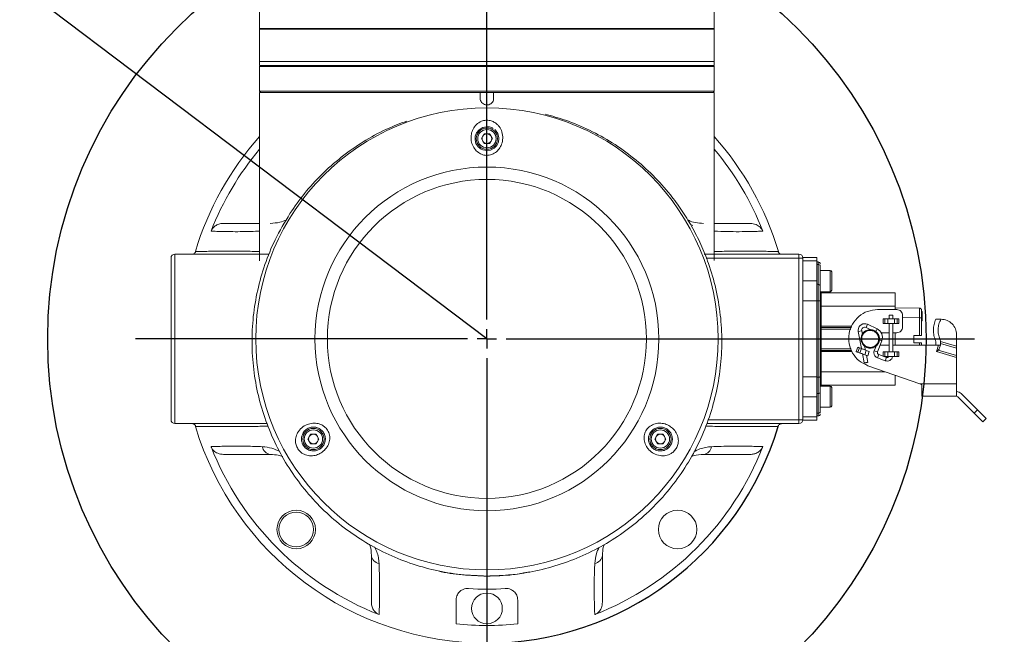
# Model space of a CAD drawing. Header units: millimetres. Extents: x 46 to 192, y 52 to 259.
# Tile 4 of 17: x 103 to 116, y 88 to 96. Entities that reach past the tile are written whole.
import ezdxf

# ---------------------------------------------------------------- set-up
doc = ezdxf.new("R2010")
doc.units = ezdxf.units.MM
doc.layers.add('标注层', color=3, linetype='Continuous')
doc.styles.add('SLDTEXTSTYLE1', font='ARIAL.TTF', dxfattribs={"width": 0.5688})
doc.styles.add('SLDTEXTSTYLE2', font='ARIAL.TTF', dxfattribs={"width": 0.948})
doc.dimstyles.new('SLDDIMSTYLE4', dxfattribs={"dimtxt": 3.081982, "dimasz": 2, "dimexe": 0, "dimexo": 0.0625, "dimgap": 0.770496, "dimtad": 0, "dimtih": 1, "dimtoh": 1, "dimlfac": 20, "dimrnd": 1e-09, "dimzin": 12, "dimdsep": 46, "dimtxsty": 'SLDTEXTSTYLE1', "dimsah": 1, "dimcen": 0, "dimadec": 0, "dimazin": 3, "dimtfac": 1, "dimtofl": 0, "dimtmove": 0, "dimatfit": 3, "dimfxl": 0, "dimfrac": 2, "dimtolj": 1, "dimtzin": 12, "dimarcsym": 0})

# ---------------------------------------------------------------- blocks, each defined once
blk = doc.blocks.new('_D_4')
at = {"layer": '标注层'}
for p, q in [((65.668, 125.141), (54.238, 125.141)), ((77.244, 116.389), (65.668, 125.141)), ((109.416, 92.069), (77.244, 116.389))]:
    blk.add_line(p, q, dxfattribs=at)
blk.add_solid([(77.244, 116.389), (75.8, 117.795), (75.498, 117.396)], dxfattribs=at)
at = {"layer": '标注层', "char_height": 3.175, "attachment_point": 1, "style": 'SLDTEXTSTYLE2'}
for s, insert in [('S', (54.238, 129.233)), ('R806.6', (55.926, 129.233))]:
    blk.add_mtext(s, dxfattribs=dict(at, insert=insert))
blk = doc.blocks.new('SW_CENTERMARKSYMBOL_2')
at = {"layer": '标注层', "color": 0}
for p, q in [((0, 0.25), (0, 11.984)), ((-0.25, 0), (-4.563, 0)), ((0, 0), (-0.125, 0)), ((0, 0), (0, 0.125)), ((0, 0), (0, -0.125)), ((0, 0), (0.125, 0)), ((0.25, 0), (6.328, 0)), ((0, -0.25), (0, -4.673))]:
    blk.add_line(p, q, dxfattribs=at)

msp = doc.modelspace()

# ---------------------------------------------------------------- hatches: boundary and pattern name
at = {"layer": '标注层'}
h = msp.add_hatch(dxfattribs=at)
h.set_pattern_fill('ANSI31', color=256, scale=2.5, style=0)
edge = h.paths.add_edge_path(flags=0)
edge.add_arc((109.41589, 92.06884), 40.32983, 0, 360)
edge = h.paths.add_edge_path(flags=0)
edge.add_arc((109.41589, 92.06884), 12.169, 0, 360)

# ---------------------------------------------------------------- linework, layer by layer
at = {"color": 7, "linetype": 'Continuous', "lineweight": 18}
for p, q in [((106.46589, 96.32634), (106.46589, 96.10134)), ((112.36589, 96.10134), (112.36589, 96.32634)), ((106.46589, 96.10134), (106.46589, 96.09134)), ((112.36589, 96.09134), (112.36589, 96.10134)), ((106.46589, 96.09134), (106.46589, 95.66884)), ((112.36589, 95.66884), (112.36589, 96.09134)), ((106.46589, 95.66884), (106.46589, 95.61884)), ((106.4808, 95.61884), (106.46589, 95.60393)), ((112.36589, 95.61884), (106.46589, 95.61884)), ((106.46589, 95.60393), (106.46589, 95.28384)), ((106.46589, 95.60393), (112.36589, 95.60393)), ((112.36589, 95.60393), (112.35098, 95.61884)), ((112.36589, 95.61884), (112.36589, 95.66884)), ((112.36589, 95.28384), (112.36589, 95.60393)), ((106.46589, 95.28384), (106.48089, 95.26884)), ((108.99174, 95.28384), (106.46589, 95.28384)), ((106.46589, 95.26884), (106.46589, 93.08391)), ((109.32839, 95.26884), (106.46589, 95.26884)), ((112.36589, 95.28384), (108.99174, 95.28384)), ((109.50339, 95.26884), (109.32839, 95.26884)), ((109.32839, 95.26884), (109.32839, 95.19384)), ((109.50339, 95.19384), (109.50339, 95.26884)), ((112.36589, 95.26884), (109.50339, 95.26884)), ((112.35089, 95.26884), (112.36589, 95.28384)), ((112.36589, 93.08803), (112.36589, 95.26884)), ((109.34372, 94.66884), (109.3798, 94.73134)), ((109.3798, 94.73134), (109.45197, 94.73134)), ((109.45197, 94.73134), (109.48806, 94.66884)), ((109.48354, 94.80829), (109.49805, 94.8)), ((109.3798, 94.60634), (109.34372, 94.66884)), ((109.45197, 94.60634), (109.3798, 94.60634)), ((109.48806, 94.66884), (109.45197, 94.60634)), ((105.36589, 93.16884), (105.36589, 90.96884)), ((105.36589, 93.16884), (106.59091, 93.16884)), ((112.23667, 93.16884), (113.46589, 93.16884)), ((113.46589, 93.16884), (113.46589, 93.11884)), ((105.31589, 91.01884), (105.31589, 93.11884)), ((113.46589, 91.01884), (113.46589, 93.11884)), ((113.51589, 93.11884), (113.46589, 93.11884)), ((113.69589, 93.12384), (113.51589, 93.12384)), ((113.51589, 93.11884), (113.51589, 93.12384)), ((113.51589, 93.11884), (113.51589, 91.01884)), ((113.51589, 93.08298), (113.69589, 93.08298)), ((113.69589, 93.08298), (113.69589, 93.12384)), ((113.69589, 92.82173), (113.69589, 93.08298)), ((113.71589, 93.06884), (113.69589, 93.06884)), ((113.69589, 93.03534), (113.71589, 93.03534)), ((113.71589, 92.77802), (113.71589, 93.03534)), ((113.74089, 93.01369), (113.74089, 93.03229)), ((113.74089, 92.75637), (113.74089, 93.01369)), ((113.87214, 92.95634), (113.74089, 92.95634)), ((113.89089, 92.93759), (113.89089, 92.70009)), ((113.51589, 92.82173), (113.69589, 92.82173)), ((113.69589, 92.56192), (113.69589, 92.82173)), ((113.69589, 92.77802), (113.71589, 92.77802)), ((113.71589, 92.5637), (113.71589, 92.77802)), ((113.74089, 92.68134), (113.87214, 92.68134)), ((113.75589, 92.66884), (113.75589, 92.49537)), ((114.71589, 92.66884), (113.75589, 92.66884)), ((114.71589, 92.66884), (114.71589, 92.49537)), ((113.51589, 92.56192), (113.69589, 92.56192)), ((113.69589, 92.5637), (113.71589, 92.5637)), ((113.69589, 91.57576), (113.69589, 92.56192)), ((113.71589, 92.0688), (113.71589, 92.5637)), ((113.74089, 92.21533), (113.74089, 92.56347)), ((113.75589, 92.49537), (113.75589, 92.23371)), ((114.71589, 92.49537), (113.75589, 92.49537)), ((114.73589, 92.44884), (114.48589, 92.44884)), ((114.71589, 92.49537), (114.71589, 92.44884)), ((115.03111, 92.4687), (114.71589, 92.47145)), ((115.06589, 92.42527), (115.05589, 92.42527)), ((115.06589, 92.3924), (115.06589, 92.40045)), ((114.5591, 92.26884), (114.5591, 92.32884)), ((114.61781, 92.32884), (114.58064, 92.32884)), ((114.58064, 92.32884), (114.58064, 92.26884)), ((114.61781, 92.26884), (114.58064, 92.26884)), ((114.61781, 92.26884), (114.61781, 92.32884)), ((114.63839, 92.3789), (114.63839, 92.32884)), ((114.63839, 92.26884), (114.63839, 91.89884)), ((114.68339, 92.32884), (114.68339, 92.3789)), ((114.68339, 91.89884), (114.68339, 92.26884)), ((114.70397, 92.32884), (114.70397, 92.26884)), ((114.74114, 92.32884), (114.70397, 92.32884)), ((114.74114, 92.26884), (114.70397, 92.26884)), ((114.74114, 92.26884), (114.74114, 92.32884)), ((114.76267, 92.32884), (114.76267, 92.26884)), ((114.81089, 92.22384), (114.81089, 92.37384)), ((115.03111, 92.3437), (115.03111, 92.11121)), ((115.03111, 92.3437), (115.05589, 92.3437)), ((115.06589, 92.38745), (115.05589, 92.38745)), ((115.06589, 92.35917), (115.05589, 92.35917)), ((115.05589, 92.11121), (115.05589, 92.3437)), ((115.06589, 92.33374), (115.05589, 92.33374)), ((115.06589, 92.3136), (115.05589, 92.3136)), ((115.06589, 92.30271), (115.05589, 92.30271)), ((115.24121, 92.32384), (115.30831, 92.32384)), ((113.74069, 92.19665), (113.74089, 92.21533)), ((113.74069, 92.06882), (113.74069, 92.19665)), ((113.75557, 92.19653), (113.75557, 92.06883)), ((113.75589, 92.21884), (113.75589, 92.20773)), ((114.1456, 92.21884), (113.75589, 92.21884)), ((114.23585, 92.16543), (114.2784, 91.94206)), ((114.28831, 92.13049), (114.28005, 92.17385)), ((114.33659, 92.21743), (114.39755, 92.1883)), ((114.4787, 92.1994), (114.35599, 92.25803)), ((114.53271, 92.14884), (114.63839, 92.14884)), ((114.68339, 92.14884), (114.73589, 92.14884)), ((114.71589, 92.14884), (114.71589, 92.06884)), ((113.69589, 92.06884), (113.71589, 92.0688)), ((113.71589, 91.57398), (113.71589, 92.0688)), ((113.75557, 92.06884), (113.74069, 92.06884)), ((113.74069, 91.94103), (113.74069, 92.06882)), ((113.75557, 92.06883), (113.75557, 91.94114)), ((114.28088, 92.06884), (114.50089, 92.06884)), ((114.48518, 91.9), (114.5404, 92.04537)), ((114.51043, 92.0689), (114.51049, 92.05909)), ((114.71589, 92.06884), (114.71589, 91.98884)), ((114.95589, 92.11121), (115.03111, 92.11121)), ((114.95589, 92.01621), (114.95589, 92.11121)), ((115.03111, 92.01621), (114.95589, 92.01621)), ((115.05589, 92.11121), (115.03111, 92.11121)), ((115.03111, 92.01621), (115.05589, 92.01621)), ((115.05589, 91.98884), (115.05589, 92.01621)), ((115.23919, 92.04346), (115.24121, 92.03361)), ((115.24121, 91.98884), (115.24121, 92.03361)), ((115.30121, 91.98884), (115.30121, 92.03568)), ((115.30121, 92.03501), (115.51089, 91.97281)), ((115.51089, 91.94674), (115.30121, 92.00894)), ((115.51089, 92.12384), (115.51089, 91.97281)), ((113.74089, 91.92234), (113.74069, 91.94103)), ((113.74089, 91.57421), (113.74089, 91.92234)), ((113.75589, 91.92994), (113.75589, 91.91884)), ((113.75589, 91.91884), (114.14957, 91.91884)), ((113.75589, 91.90397), (113.75589, 91.64231)), ((114.2089, 91.90351), (114.22942, 91.95989)), ((114.25071, 91.95214), (114.23019, 91.89576)), ((114.23019, 91.89576), (114.25528, 91.88662)), ((114.25071, 91.95214), (114.2758, 91.94301)), ((114.2758, 91.94301), (114.25528, 91.88662)), ((114.32762, 91.92415), (114.31786, 91.9754)), ((114.33967, 91.91976), (114.31915, 91.86338)), ((114.33967, 91.91976), (114.378, 91.90581)), ((114.378, 91.90581), (114.35748, 91.84943)), ((114.46571, 91.97546), (114.44311, 91.91598)), ((114.63839, 91.98884), (114.51893, 91.98884)), ((114.58064, 91.89884), (114.61781, 91.89884)), ((114.58064, 91.89884), (114.58064, 91.83884)), ((114.61781, 91.89884), (114.61781, 91.83884)), ((115.24121, 91.98884), (114.68339, 91.98884)), ((114.70397, 91.89884), (114.70397, 91.83884)), ((114.70397, 91.89884), (114.74114, 91.89884)), ((114.74114, 91.83884), (114.74114, 91.89884)), ((114.76267, 91.89884), (114.76267, 91.83884)), ((115.24121, 91.98884), (115.30121, 91.98884)), ((115.25019, 91.90477), (115.27513, 91.98884)), ((115.51089, 91.82743), (115.25019, 91.90477)), ((115.51089, 91.85351), (115.27363, 91.92389)), ((115.29029, 91.95201), (115.30121, 91.98884)), ((115.51089, 91.94674), (115.51089, 91.85351)), ((114.29045, 91.8788), (114.3138, 91.75623)), ((114.31915, 91.86338), (114.35748, 91.84943)), ((114.35805, 91.76438), (114.34069, 91.85554)), ((114.48609, 91.82211), (114.58609, 91.78571)), ((114.60148, 91.828), (114.50148, 91.86439)), ((114.58064, 91.83884), (114.61781, 91.83884)), ((114.70397, 91.83884), (114.74114, 91.83884)), ((115.51089, 91.48384), (115.51089, 91.82743)), ((113.75589, 91.64231), (113.75589, 91.46884)), ((114.36136, 91.72012), (115.03248, 91.48384)), ((113.51589, 91.57576), (113.69589, 91.57576)), ((113.69589, 91.31595), (113.69589, 91.57576)), ((113.69589, 91.57398), (113.71589, 91.57398)), ((113.71589, 91.35965), (113.71589, 91.57398)), ((114.71589, 91.5953), (114.71589, 91.46884)), ((113.87214, 91.45634), (113.74089, 91.45634)), ((113.74089, 91.12398), (113.74089, 91.3813)), ((113.75589, 91.46884), (114.71589, 91.46884)), ((113.89089, 91.43759), (113.89089, 91.20009)), ((115.03248, 91.48384), (115.51089, 91.48384)), ((115.03248, 91.48384), (115.06089, 91.47384)), ((113.51589, 91.31595), (113.69589, 91.31595)), ((113.69589, 91.35965), (113.71589, 91.35965)), ((113.69589, 91.0547), (113.69589, 91.31595)), ((113.71589, 91.10233), (113.71589, 91.35965)), ((115.06089, 91.32384), (115.51089, 91.32384)), ((115.73863, 91.1061), (115.52792, 91.31681)), ((115.57064, 91.35894), (115.78105, 91.14853)), ((113.74089, 91.18134), (113.87214, 91.18134)), ((113.74089, 91.10975), (113.74089, 91.12398)), ((115.78105, 91.14853), (115.73863, 91.1061)), ((115.78105, 91.14853), (115.89419, 91.03539)), ((113.51589, 91.01884), (113.46589, 91.01884)), ((113.46589, 90.96884), (113.46589, 91.01884)), ((113.69589, 91.0547), (113.51589, 91.0547)), ((113.51589, 91.01384), (113.51589, 91.01884)), ((113.51589, 91.01384), (113.69589, 91.01384)), ((113.71589, 91.10233), (113.69589, 91.10233)), ((113.69589, 91.06884), (113.71589, 91.06884)), ((113.69589, 91.01384), (113.69589, 91.0547)), ((115.85176, 90.99296), (115.73863, 91.1061)), ((115.85176, 90.99296), (115.89419, 91.03539)), ((105.36589, 90.96884), (106.56272, 90.96884)), ((113.46589, 90.96884), (112.26869, 90.96884)), ((107.09205, 90.76884), (107.12814, 90.83134)), ((107.12814, 90.70634), (107.09205, 90.76884)), ((107.12814, 90.83134), (107.20031, 90.83134)), ((107.20031, 90.83134), (107.23639, 90.76884)), ((107.23639, 90.76884), (107.20031, 90.70634)), ((111.59539, 90.76884), (111.63147, 90.83134)), ((111.63147, 90.70634), (111.59539, 90.76884)), ((111.63147, 90.83134), (111.70364, 90.83134)), ((111.70364, 90.83134), (111.73972, 90.76884)), ((111.73972, 90.76884), (111.70364, 90.70634)), ((107.20031, 90.70634), (107.12814, 90.70634)), ((111.70364, 90.70634), (111.63147, 90.70634))]:
    msp.add_line(p, q, dxfattribs=at)
at = {"color": 8, "linetype": 'Continuous', "lineweight": 18}
for p, q in [((106.46589, 96.10134), (112.36589, 96.10134)), ((112.36589, 96.09134), (106.46589, 96.09134)), ((112.36589, 95.66884), (106.46589, 95.66884)), ((112.0863, 93.53957), (112.05552, 93.55867)), ((113.46589, 93.11884), (112.26319, 93.11884)), ((113.71589, 93.03534), (113.71589, 93.06884)), ((113.87214, 92.68134), (113.87214, 92.95634)), ((114.81089, 92.34562), (115.03111, 92.3437)), ((113.75557, 92.19653), (114.1376, 92.19653)), ((113.75589, 92.23371), (114.15094, 92.23371)), ((114.28005, 92.17385), (114.23585, 92.16543)), ((114.33659, 92.21743), (114.35599, 92.25803)), ((114.46181, 92.16404), (114.4787, 92.1994)), ((114.11665, 92.06884), (113.75557, 92.06883)), ((114.51028, 92.05681), (114.5404, 92.04537)), ((114.63839, 92.06884), (114.54674, 92.06884)), ((114.71589, 92.06884), (114.68339, 92.06884)), ((115.03111, 92.01621), (115.03111, 91.98884)), ((114.14127, 91.94114), (113.75557, 91.94114)), ((114.15511, 91.90397), (113.75589, 91.90397)), ((114.44311, 91.91598), (114.48518, 91.9)), ((114.5591, 91.84342), (114.5591, 91.89884)), ((114.48609, 91.82211), (114.50148, 91.86439)), ((114.58609, 91.78571), (114.60148, 91.828)), ((114.58236, 91.64231), (113.75589, 91.64231)), ((113.87214, 91.18134), (113.87214, 91.45634)), ((112.28957, 91.01884), (113.46589, 91.01884)), ((113.71589, 91.06884), (113.71589, 91.10233))]:
    msp.add_line(p, q, dxfattribs=at)
at = {"color": 7, "linetype": 'Continuous', "lineweight": 18, "flags": 128}
for points in [[(109.48354, 94.80829), (109.44849, 94.82037), (109.44671, 94.82074), (109.40732, 94.8236), (109.40478, 94.82344), (109.36428, 94.815), (109.31386, 94.78552), (109.28077, 94.74478), (109.26412, 94.70031), (109.26159, 94.65411), (109.27393, 94.60661), (109.3022, 94.56349), (109.34282, 94.53214), (109.36248, 94.52333), (109.41237, 94.51388), (109.46413, 94.52154), (109.50925, 94.54511), (109.54277, 94.57981), (109.56419, 94.62376), (109.57089, 94.66932), (109.57063, 94.67775), (109.55636, 94.73436), (109.52634, 94.77758), (109.51692, 94.78639), (109.51692, 94.78639)], [(113.74089, 92.21533), (113.74118, 92.21385), (113.74203, 92.21242), (113.74342, 92.21111), (113.74528, 92.20996), (113.74755, 92.20901), (113.75015, 92.20831), (113.75296, 92.20788), (113.75589, 92.20773)], [(113.75589, 91.92994), (113.75296, 91.9298), (113.75015, 91.92936), (113.74755, 91.92866), (113.74528, 91.92772), (113.74342, 91.92657), (113.74203, 91.92525), (113.74118, 91.92383), (113.74089, 91.92234)]]:
    msp.add_lwpolyline(points, dxfattribs=at)
at = {"color": 7, "linetype": 'Continuous', "lineweight": 18}
for centre, radius in [((109.41589, 92.06884), 3), ((109.41589, 94.66884), 0.1375), ((109.41589, 94.66884), 0.11875), ((109.41589, 92.06884), 2.23163), ((109.41589, 92.06884), 2.07061), ((107.16422, 90.76884), 0.1375), ((107.16422, 90.76884), 0.11875), ((111.66755, 90.76884), 0.1375), ((111.66755, 90.76884), 0.11875), ((106.94101, 89.59396), 0.25), ((111.89076, 89.59396), 0.25), ((106.94101, 89.59396), 0.225), ((109.41589, 88.56884), 0.2)]:
    msp.add_circle(centre, radius, dxfattribs=at)
for centre, radius, start, end in [((109.41589, 92.06884), 3.95, 138.316993, 163.282044), ((109.41589, 94.66884), 0.0625, 150, 210), ((109.41589, 94.66884), 0.0625, 90, 150), ((109.41589, 94.66884), 0.0625, 30, 90), ((109.41589, 94.66884), 0.0625, 330, 30), ((109.41589, 92.06884), 3.95, 16.71795, 41.683007), ((109.41589, 94.66884), 0.0625, 210, 270), ((109.41589, 94.66884), 0.0625, 270, 330), ((109.41589, 92.06884), 3.84411, 140.121724, 158.653105), ((109.41589, 92.06884), 3.84411, 21.346895, 39.878276), ((105.36589, 93.11884), 0.05, 90, 180), ((113.46589, 93.11884), 0.05, 0, 90), ((113.71589, 93.04384), 0.025, 0, 90), ((113.71745, 93.01189), 0.02351, 4.40195, 93.811261), ((113.87214, 92.93759), 0.01875, 0, 90), ((113.71745, 92.75457), 0.02351, 4.40195, 93.811261), ((113.75589, 92.68384), 0.015, 180, 270), ((113.87214, 92.70009), 0.01875, 270, 0), ((113.75214, 92.92519), 0.42984, 268.500209, 270.499829), ((115.03089, 92.4437), 0.025, 0, 89.5), ((114.31934, 92.18134), 0.085, 64.460721, 180), ((113.75245, 92.75719), 0.56067, 268.798596, 270.319538), ((113.75589, 92.23384), 0.015, 180, 270), ((113.75214, 92.66353), 0.42984, 268.500209, 270.499829), ((114.31934, 92.18134), 0.085, 180, 190.785391), ((114.31934, 92.18134), 0.04, 64.460721, 190.785391), ((114.42589, 92.08887), 0.1225, 339.198639, 64.460721), ((113.75245, 91.38047), 0.56068, 89.68047, 91.201388), ((113.75589, 91.90384), 0.015, 90, 180), ((114.51089, 91.89024), 0.0725, 159.198639, 180), ((114.51089, 91.89024), 0.0725, 180, 250), ((114.51089, 91.89024), 0.0275, 159.198639, 250), ((114.61089, 91.85384), 0.0725, 250, 347.88679), ((114.61089, 91.85384), 0.0275, 250, 326.173929), ((113.75214, 91.21249), 0.42984, 89.500171, 91.499791), ((113.71745, 91.38311), 0.02351, 266.188739, 355.59805), ((113.75589, 91.45384), 0.015, 90, 180), ((113.87214, 91.43759), 0.01875, 0, 90), ((115.51053, 91.29884), 0.085, 45, 89.850278), ((115.51095, 91.29984), 0.024, 45, 90.087838), ((113.71745, 91.12579), 0.02351, 266.188739, 355.59805), ((113.87214, 91.20009), 0.01875, 270, 0), ((105.36589, 91.01884), 0.05, 180, 270), ((113.46589, 91.01884), 0.05, 270, 0), ((113.71589, 91.09384), 0.025, 270, 0), ((109.41589, 92.06884), 3.95, 196.719756, 270), ((107.16422, 90.76884), 0.0625, 150, 210), ((107.16422, 90.76884), 0.0625, 90, 150), ((107.16422, 90.76884), 0.0625, 210, 270), ((107.16422, 90.76884), 0.0625, 30, 90), ((107.16422, 90.76884), 0.0625, 270, 330), ((107.16422, 90.76884), 0.0625, 330, 30), ((111.66755, 90.76884), 0.0625, 150, 210), ((111.66755, 90.76884), 0.0625, 90, 150), ((111.66755, 90.76884), 0.0625, 210, 270), ((111.66755, 90.76884), 0.0625, 30, 90), ((111.66755, 90.76884), 0.0625, 270, 330), ((111.66755, 90.76884), 0.0625, 330, 30), ((109.41589, 92.06884), 3.84411, 201.346895, 248.653105), ((106.61831, 90.68659), 0.11853, 188.506489, 263.432753), ((109.41589, 92.06884), 3.84411, 291.346895, 338.653105), ((112.21347, 90.68659), 0.11853, 276.567247, 351.493511), ((108.03364, 89.27126), 0.11853, 186.567247, 261.493511), ((110.79814, 89.27126), 0.11853, 278.506489, 353.432753), ((109.41589, 92.06884), 3.25, 265.78327, 274.21673), ((109.41589, 92.06884), 3.72224, 263.830957, 276.169043)]:
    msp.add_arc(centre, radius, start, end, dxfattribs=at)
for points, knots in [([(109.32839, 95.19384), (109.32936, 95.184), (109.33129, 95.16433), (109.34637, 95.13814), (109.36857, 95.11823), (109.3963, 95.10684), (109.42619, 95.10526), (109.45492, 95.11366), (109.47927, 95.1311), (109.49639, 95.15559), (109.50287, 95.17788), (109.50329, 95.19076), (109.50339, 95.19384)], [0, 0, 0, 0, 0.10734021, 0.21467928, 0.32204804, 0.42943613, 0.53679197, 0.64411434, 0.75145421, 0.85883526, 0.96621693, 1, 1, 1, 1]), ([(110.17047, 94.98645), (110.25938, 94.9623), (110.45747, 94.90849), (110.75003, 94.78261), (111.04675, 94.61907), (111.32274, 94.42175), (111.57579, 94.19566), (111.78146, 93.96568), (111.94673, 93.7428), (112.03075, 93.60145), (112.07275, 93.53077)], [0, 0, 0, 0, 0.1117778, 0.24901495, 0.38582379, 0.52335722, 0.66132342, 0.79886437, 0.89943192, 1, 1, 1, 1]), ([(106.85958, 93.6968), (106.92124, 93.78552), (107.04455, 93.96294), (107.26861, 94.20774), (107.52212, 94.43292), (107.80598, 94.63089), (108.09052, 94.78983), (108.28655, 94.86428), (108.37467, 94.89774)], [0, 0, 0, 0, 0.16514575, 0.33028936, 0.50562051, 0.68151919, 0.85684037, 1, 1, 1, 1]), ([(109.5509, 94.85302), (109.55515, 94.84879), (109.57701, 94.82701), (109.60797, 94.77672), (109.62609, 94.69769), (109.61716, 94.61699), (109.58703, 94.54868), (109.5411, 94.49535), (109.48109, 94.45961), (109.41178, 94.44776), (109.35653, 94.45985), (109.30674, 94.48499), (109.26215, 94.52379), (109.22468, 94.5875), (109.20779, 94.65855), (109.21104, 94.72916), (109.23363, 94.79621), (109.27702, 94.85567), (109.33587, 94.89474), (109.40056, 94.91004), (109.45746, 94.90574), (109.50971, 94.88659), (109.53678, 94.86453), (109.5509, 94.85302)], [0, 0, 0, 0, 0.0141059, 0.07260946, 0.13690975, 0.19482963, 0.24537104, 0.29386389, 0.34327778, 0.39253135, 0.44043782, 0.46121256, 0.51201674, 0.56473961, 0.6163571, 0.666485, 0.71915052, 0.77727337, 0.83845274, 0.8787021, 0.91884262, 0.95766152, 1, 1, 1, 1]), ([(109.41589, 88.98983), (109.30287, 88.99356), (109.07648, 89.00101), (108.74139, 89.05964), (108.41462, 89.15185), (108.10074, 89.28122), (107.80323, 89.44381), (107.525, 89.63825), (107.27047, 89.86321), (107.04206, 90.11495), (106.84223, 90.39087), (106.67485, 90.68846), (106.54115, 91.00344), (106.44287, 91.33212), (106.38289, 91.67085), (106.36101, 92.01511), (106.37775, 92.36029), (106.4343, 92.70204), (106.52966, 93.0356), (106.66533, 93.37251), (106.7922, 93.58431), (106.85958, 93.6968)], [0, 0, 0, 0, 0.05145116, 0.10306668, 0.15451872, 0.20598127, 0.25760685, 0.30907162, 0.36085727, 0.41280591, 0.4645942, 0.51690639, 0.56938307, 0.62169725, 0.67452346, 0.72751656, 0.78034324, 0.83345254, 0.88673111, 0.93983903, 1, 1, 1, 1]), ([(105.83551, 93.46815), (105.84326, 93.4831), (105.85873, 93.51296), (105.89999, 93.54537), (105.94751, 93.56542), (105.98176, 93.56774), (105.99798, 93.56884)], [0, 0, 0, 0, 0.24717933, 0.49361259, 0.76018751, 1, 1, 1, 1]), ([(105.99798, 93.56884), (106.03294, 93.56884), (106.10113, 93.56884), (106.22585, 93.56884), (106.35023, 93.56884), (106.42883, 93.56884), (106.46589, 93.56884)], [0, 0, 0, 0, 0.26654969, 0.51996131, 0.7736566, 1, 1, 1, 1]), ([(106.60475, 93.56884), (106.64689, 93.57169), (106.72425, 93.57694), (106.78644, 93.60448), (106.81475, 93.61702)], [0, 0, 0, 0, 0.54465439, 1, 1, 1, 1]), ([(112.02057, 93.61527), (112.02412, 93.61304), (112.05192, 93.5956), (112.12215, 93.57662), (112.19191, 93.57145), (112.22703, 93.56884)], [0, 0, 0, 0, 0.0677768, 0.53073357, 1, 1, 1, 1]), ([(112.36589, 93.56884), (112.40293, 93.56884), (112.48152, 93.56884), (112.60589, 93.56884), (112.73064, 93.56884), (112.79884, 93.56884), (112.83379, 93.56884)], [0, 0, 0, 0, 0.226218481, 0.479976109, 0.73344985, 1, 1, 1, 1]), ([(112.83379, 93.56884), (112.85947, 93.56612), (112.9073, 93.56107), (112.96212, 93.52406), (112.98726, 93.48968), (112.99492, 93.47137), (112.99627, 93.46815)], [0, 0, 0, 0, 0.37855892, 0.70509284, 0.94810929, 1, 1, 1, 1]), ([(112.07275, 93.53077), (112.11416, 93.45265), (112.19698, 93.2964), (112.30463, 93.02529), (112.39341, 92.71965), (112.45134, 92.38003), (112.47131, 92.03544), (112.4512, 91.69007), (112.39236, 91.34836), (112.2955, 91.01518), (112.16046, 90.69528), (111.99022, 90.39233), (111.78719, 90.11068), (111.55303, 89.85479), (111.292, 89.62695), (111.0077, 89.43015), (110.70325, 89.26799), (110.38354, 89.14072), (110.05916, 89.05259), (109.7353, 88.99959), (109.52236, 88.99309), (109.41589, 88.98983)], [0, 0, 0, 0, 0.04186087, 0.08372196, 0.13807645, 0.19260241, 0.24695771, 0.30166617, 0.35654871, 0.41125608, 0.46595069, 0.52082099, 0.57551303, 0.62983453, 0.68433164, 0.73865022, 0.79240483, 0.84633327, 0.90008591, 0.95004302, 1, 1, 1, 1]), ([(105.59119, 93.16884), (105.5962, 93.16935), (105.60738, 93.17048), (105.62209, 93.17958), (105.63115, 93.19165), (105.63444, 93.2011), (105.63523, 93.20441), (105.63524, 93.20448)], [0, 0, 0, 0, 0.207414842, 0.46360186, 0.817579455, 0.996032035, 1, 1, 1, 1]), ([(105.63524, 93.20448), (105.63766, 93.2045), (105.64538, 93.20455), (105.68137, 93.20488), (105.75188, 93.20558), (105.84136, 93.2064), (105.97367, 93.20729), (106.1666, 93.20741), (106.35597, 93.20603), (106.44327, 93.20453), (106.46589, 93.20414)], [0, 0, 0, 0, 0.05735959, 0.18288143, 0.30833845, 0.40556623, 0.50290568, 0.71448343, 0.92601005, 1, 1, 1, 1]), ([(113.19653, 93.20448), (113.19655, 93.20441), (113.19734, 93.2011), (113.20062, 93.19165), (113.20969, 93.17958), (113.2244, 93.17048), (113.23558, 93.16935), (113.24058, 93.16884)], [0, 0, 0, 0, 0.00396797, 0.18242055, 0.53639814, 0.79258516, 1, 1, 1, 1]), ([(113.74089, 92.56347), (113.74089, 92.58261), (113.74089, 92.62155), (113.74089, 92.67603), (113.74089, 92.7236), (113.74089, 92.74558), (113.74089, 92.75637)], [0, 0, 0, 0, 0.24573925, 0.5, 0.75426075, 1, 1, 1, 1]), ([(115.03111, 92.3437), (115.03114, 92.36008), (115.03119, 92.39284), (115.03123, 92.43415), (115.03119, 92.46306), (115.03114, 92.46682), (115.03111, 92.4687)], [0, 0, 0, 0, 0.250001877, 0.500000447, 0.749998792, 1, 1, 1, 1]), ([(115.05589, 92.3437), (115.05589, 92.35041), (115.05589, 92.36383), (115.05589, 92.38907), (115.05589, 92.41645), (115.05589, 92.43923), (115.05589, 92.4422), (115.05589, 92.4437)], [0, 0, 0, 0, 0.12859423, 0.25714146, 0.50420291, 0.75124082, 1, 1, 1, 1]), ([(115.06589, 92.38745), (115.06589, 92.3932), (115.06589, 92.4047), (115.06589, 92.41706), (115.06589, 92.42427), (115.06589, 92.42493), (115.06589, 92.42527)], [0, 0, 0, 0, 0.2792951, 0.55900501, 0.77934946, 1, 1, 1, 1]), ([(115.06589, 92.35917), (115.06589, 92.36029), (115.06589, 92.36253), (115.06589, 92.37023), (115.06589, 92.37886), (115.06589, 92.38459), (115.06589, 92.38745)], [0, 0, 0, 0, 0.27974504, 0.55931383, 0.77951215, 1, 1, 1, 1]), ([(115.06589, 92.33374), (115.06589, 92.33677), (115.06589, 92.34284), (115.06589, 92.35237), (115.06589, 92.35659), (115.06589, 92.35917)], [0, 0, 0, 0, 0.280016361, 0.560059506, 1, 1, 1, 1]), ([(115.06589, 92.3136), (115.06589, 92.31694), (115.06589, 92.32291), (115.06589, 92.33043), (115.06589, 92.33374)], [0, 0, 0, 0, 0.55963748, 1, 1, 1, 1]), ([(115.06589, 92.30271), (115.06589, 92.30318), (115.06589, 92.30402), (115.06589, 92.31067), (115.06589, 92.3136)], [0, 0, 0, 0, 0.55974325, 1, 1, 1, 1]), ([(115.24121, 92.32384), (115.23261, 92.30123), (115.21628, 92.25832), (115.20869, 92.18464), (115.21483, 92.1109), (115.23087, 92.06649), (115.23919, 92.04346)], [0, 0, 0, 0, 0.26843594, 0.50946474, 0.74564621, 1, 1, 1, 1]), ([(115.29498, 92.06561), (115.28749, 92.08638), (115.27269, 92.12742), (115.26888, 92.1959), (115.27961, 92.26436), (115.2985, 92.3035), (115.30831, 92.32384)], [0, 0, 0, 0, 0.24370493, 0.48143098, 0.73056407, 1, 1, 1, 1]), ([(114.27089, 92.06884), (114.27181, 92.08009), (114.27352, 92.10118), (114.2884, 92.13483), (114.31144, 92.16137), (114.34048, 92.1789), (114.36671, 92.18743), (114.39377, 92.1898), (114.42186, 92.18597), (114.45137, 92.17434), (114.48088, 92.15158), (114.49994, 92.12234), (114.50941, 92.09332), (114.51039, 92.07716), (114.51089, 92.06884)], [0, 0, 0, 0, 0.089545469, 0.167759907, 0.289541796, 0.363436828, 0.436224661, 0.507905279, 0.578478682, 0.660752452, 0.758361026, 0.871247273, 0.933697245, 1, 1, 1, 1]), ([(114.28088, 92.06884), (114.28142, 92.0772), (114.28249, 92.09394), (114.29133, 92.11767), (114.30473, 92.13898), (114.32285, 92.15651), (114.34432, 92.16971), (114.36819, 92.1775), (114.39315, 92.17989), (114.4241, 92.17569), (114.45607, 92.16052), (114.48151, 92.13396), (114.49762, 92.10336), (114.49974, 92.08096), (114.50089, 92.06884)], [0, 0, 0, 0, 0.072624, 0.14529136, 0.21767201, 0.29026775, 0.36267057, 0.43519091, 0.50695743, 0.57907924, 0.70505473, 0.80588869, 0.89502473, 1, 1, 1, 1]), ([(114.46181, 92.16404), (114.46107, 92.16485), (114.45926, 92.16682), (114.45554, 92.16956), (114.45258, 92.17132), (114.45107, 92.17221)], [0, 0, 0, 0, 0.25343276, 0.61846229, 1, 1, 1, 1]), ([(114.28088, 92.06884), (114.27963, 92.06884), (114.27769, 92.06885), (114.27536, 92.06885), (114.27376, 92.06885), (114.27247, 92.06885), (114.27123, 92.06885), (114.27102, 92.06884), (114.27089, 92.06884)], [0, 0, 0, 0, 0.23948329, 0.36839013, 0.50002674, 0.63165944, 0.76055501, 1, 1, 1, 1]), ([(114.51089, 92.06884), (114.50997, 92.05758), (114.50825, 92.03649), (114.49338, 92.00284), (114.47033, 91.97629), (114.44129, 91.95877), (114.41505, 91.95024), (114.38799, 91.94787), (114.35991, 91.95171), (114.3304, 91.96334), (114.3009, 91.9861), (114.28184, 92.01534), (114.27237, 92.04436), (114.27139, 92.06052), (114.27089, 92.06884)], [0, 0, 0, 0, 0.08955494, 0.16777796, 0.2895741, 0.36346518, 0.43625026, 0.50792932, 0.57850235, 0.66076972, 0.75837223, 0.87125275, 0.93369994, 1, 1, 1, 1]), ([(114.27926, 92.11287), (114.2802, 92.11537), (114.28129, 92.11828), (114.28304, 92.11989), (114.28329, 92.12012)], [0, 0, 0, 0, 0.85743048, 1, 1, 1, 1]), ([(114.50089, 92.06884), (114.50036, 92.06047), (114.49929, 92.04374), (114.49045, 92.02), (114.47704, 91.99869), (114.45892, 91.98115), (114.43745, 91.96796), (114.41357, 91.96018), (114.38861, 91.95778), (114.35769, 91.96199), (114.32575, 91.97714), (114.30032, 92.00365), (114.28417, 92.03425), (114.28204, 92.05669), (114.28088, 92.06884)], [0, 0, 0, 0, 0.07262456, 0.14529704, 0.21768928, 0.29029985, 0.36271864, 0.43525175, 0.50700018, 0.57910222, 0.70489876, 0.80560337, 0.89474774, 1, 1, 1, 1]), ([(114.51089, 92.06884), (114.51076, 92.06884), (114.51055, 92.06883), (114.5093, 92.06883), (114.50801, 92.06882), (114.50641, 92.06882), (114.50409, 92.06882), (114.50215, 92.06883), (114.50089, 92.06884)], [0, 0, 0, 0, 0.23944501, 0.36834058, 0.49997329, 0.63160991, 0.76051674, 1, 1, 1, 1]), ([(115.29498, 92.06561), (115.29677, 92.06082), (115.30043, 92.05101), (115.30095, 92.04087), (115.30121, 92.03568)], [0, 0, 0, 0, 0.48912382, 1, 1, 1, 1]), ([(114.48686, 91.9968), (114.48491, 91.99418), (114.48272, 91.99123), (114.48014, 91.98908), (114.47986, 91.98884)], [0, 0, 0, 0, 0.88951711, 1, 1, 1, 1]), ([(115.27363, 91.92389), (115.27016, 91.92092), (115.26279, 91.91463), (115.25455, 91.90818), (115.25019, 91.90477)], [0, 0, 0, 0, 0.47145379, 1, 1, 1, 1]), ([(115.27363, 91.92389), (115.27737, 91.92804), (115.28489, 91.93638), (115.28848, 91.94679), (115.29029, 91.95201)], [0, 0, 0, 0, 0.49795686, 1, 1, 1, 1]), ([(115.51089, 91.97281), (115.51089, 91.96824), (115.51089, 91.95912), (115.51089, 91.95086), (115.51089, 91.94674)], [0, 0, 0, 0, 0.5013104, 1, 1, 1, 1]), ([(114.58064, 91.83884), (114.57941, 91.83884), (114.57701, 91.83884), (114.57344, 91.83884), (114.5717, 91.83884)], [0, 0, 0, 0, 0.50937498, 1, 1, 1, 1]), ([(115.51089, 91.82743), (115.5109, 91.83275), (115.51091, 91.84187), (115.5109, 91.85008), (115.51089, 91.85351)], [0, 0, 0, 0, 0.58252207, 1, 1, 1, 1]), ([(113.74089, 91.3813), (113.74089, 91.3921), (113.74089, 91.41407), (113.74089, 91.46165), (113.74089, 91.51613), (113.74089, 91.55507), (113.74089, 91.57421)], [0, 0, 0, 0, 0.24573925, 0.5, 0.75426075, 1, 1, 1, 1]), ([(105.59119, 90.96884), (105.5962, 90.96833), (105.60738, 90.96719), (105.62209, 90.9581), (105.63115, 90.94602), (105.63444, 90.93658), (105.63523, 90.93327), (105.63524, 90.9332)], [0, 0, 0, 0, 0.20741484, 0.46360186, 0.81757945, 0.99603203, 1, 1, 1, 1]), ([(107.31716, 90.92041), (107.32474, 90.91267), (107.34816, 90.88877), (107.37338, 90.83663), (107.37992, 90.76662), (107.36182, 90.69606), (107.32156, 90.63343), (107.26602, 90.58633), (107.20191, 90.5572), (107.1315, 90.54698), (107.06254, 90.55872), (107.0109, 90.58729), (106.97336, 90.62317), (106.94644, 90.66442), (106.92961, 90.72336), (106.93213, 90.78749), (106.9575, 90.85528), (107.00738, 90.91629), (107.07789, 90.95904), (107.15337, 90.97661), (107.22455, 90.97163), (107.28004, 90.95063), (107.30748, 90.92829), (107.31716, 90.92041)], [0, 0, 0, 0, 0.02315156, 0.07145747, 0.11980733, 0.17141874, 0.22474575, 0.27588785, 0.32615444, 0.37970091, 0.43882569, 0.48943211, 0.51264183, 0.55219549, 0.59197058, 0.64364978, 0.69751694, 0.76136243, 0.82269931, 0.87564718, 0.92436764, 0.97332568, 1, 1, 1, 1]), ([(107.27272, 90.87953), (107.26574, 90.88568), (107.24634, 90.90276), (107.22214, 90.91356), (107.19084, 90.92237), (107.15732, 90.9264), (107.10495, 90.91553), (107.07432, 90.89639), (107.04595, 90.87099), (107.02392, 90.84144), (107.00856, 90.79292), (107.00855, 90.7464), (107.02189, 90.70271), (107.04198, 90.67164), (107.06928, 90.64437), (107.10598, 90.6222), (107.15411, 90.61144), (107.20316, 90.61632), (107.24765, 90.63528), (107.28583, 90.66824), (107.31217, 90.71348), (107.32202, 90.76473), (107.31473, 90.81605), (107.29552, 90.85495), (107.27828, 90.87353), (107.27272, 90.87953)], [0, 0, 0, 0, 0.02738504, 0.07609144, 0.07632825, 0.12324276, 0.17318211, 0.23075153, 0.23193612, 0.29565883, 0.3511395, 0.40482743, 0.44583592, 0.48644537, 0.51041084, 0.56297738, 0.623885, 0.67745649, 0.72600377, 0.77428572, 0.82506216, 0.87601783, 0.92555397, 0.97595166, 1, 1, 1, 1]), ([(111.82251, 90.91158), (111.82526, 90.90908), (111.84559, 90.89064), (111.87772, 90.84835), (111.90096, 90.78249), (111.90116, 90.71623), (111.88236, 90.65805), (111.84945, 90.61157), (111.80092, 90.5734), (111.7377, 90.55026), (111.66013, 90.54911), (111.58283, 90.57478), (111.52763, 90.61711), (111.48775, 90.66629), (111.4609, 90.72085), (111.45123, 90.79174), (111.46657, 90.86064), (111.50644, 90.91846), (111.56476, 90.95817), (111.63533, 90.97675), (111.70944, 90.97194), (111.77458, 90.94848), (111.80761, 90.92305), (111.82251, 90.91158)], [0, 0, 0, 0, 0.00842784, 0.06222488, 0.12160019, 0.17146808, 0.21146387, 0.25139061, 0.29040361, 0.34739415, 0.40656009, 0.47073255, 0.52809546, 0.55413718, 0.60583845, 0.65560987, 0.70519508, 0.75344149, 0.80189823, 0.85368558, 0.90698361, 0.9580179, 1, 1, 1, 1]), ([(111.77311, 90.88235), (111.76315, 90.89038), (111.74135, 90.90799), (111.69617, 90.92392), (111.64402, 90.92506), (111.59442, 90.9087), (111.55298, 90.8774), (111.52357, 90.83382), (111.51033, 90.78309), (111.51423, 90.73143), (111.53126, 90.69168), (111.55786, 90.65676), (111.59617, 90.62724), (111.64995, 90.61155), (111.70376, 90.61511), (111.74816, 90.63372), (111.78314, 90.66285), (111.80762, 90.69794), (111.82234, 90.74117), (111.82398, 90.7893), (111.80997, 90.83657), (111.7888, 90.86728), (111.77495, 90.88058), (111.77311, 90.88235)], [0, 0, 0, 0, 0.040500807, 0.088703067, 0.139389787, 0.190418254, 0.239991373, 0.290312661, 0.341587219, 0.391415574, 0.441201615, 0.46581133, 0.520081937, 0.582848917, 0.643062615, 0.702208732, 0.742604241, 0.783614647, 0.82480676, 0.876596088, 0.937818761, 0.991728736, 1, 1, 1, 1]), ([(113.19653, 90.9332), (113.19411, 90.93318), (113.1864, 90.93313), (113.15041, 90.9328), (113.07991, 90.9321), (112.99039, 90.93128), (112.85829, 90.93039), (112.66356, 90.93026), (112.46138, 90.93182), (112.32409, 90.93413), (112.27486, 90.93517), (112.25468, 90.9356)], [0, 0, 0, 0, 0.05044056, 0.16082126, 0.27114495, 0.35664458, 0.4422424, 0.62829847, 0.81430957, 0.92389935, 1, 1, 1, 1]), ([(113.19653, 90.9332), (113.19655, 90.93327), (113.19734, 90.93658), (113.20062, 90.94602), (113.20969, 90.9581), (113.2244, 90.96719), (113.23558, 90.96833), (113.24058, 90.96884)], [0, 0, 0, 0, 0.003967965, 0.182420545, 0.53639814, 0.792585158, 1, 1, 1, 1]), ([(105.83551, 90.66953), (105.85893, 90.6704), (105.90615, 90.67215), (106.00964, 90.67512), (106.14051, 90.67692), (106.31523, 90.67613), (106.43308, 90.67164), (106.50108, 90.66905)], [0, 0, 0, 0, 0.14549378, 0.2933023, 0.50255273, 0.71295808, 1, 1, 1, 1]), ([(105.99798, 90.56884), (105.97231, 90.57155), (105.92448, 90.57661), (105.86966, 90.61362), (105.84452, 90.64799), (105.83686, 90.66631), (105.83551, 90.66953)], [0, 0, 0, 0, 0.37855892, 0.70509284, 0.94810929, 1, 1, 1, 1]), ([(112.33069, 90.66905), (112.41502, 90.67211), (112.54153, 90.67669), (112.7145, 90.67661), (112.82835, 90.67494), (112.92521, 90.67216), (112.97247, 90.67041), (112.99627, 90.66953)], [0, 0, 0, 0, 0.35333079, 0.53010488, 0.70669946, 0.85234312, 1, 1, 1, 1]), ([(112.99627, 90.66953), (112.98852, 90.65458), (112.97305, 90.62472), (112.93179, 90.5923), (112.88427, 90.57225), (112.85001, 90.56994), (112.83379, 90.56884)], [0, 0, 0, 0, 0.247179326, 0.493612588, 0.760187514, 1, 1, 1, 1]), ([(106.60475, 90.56884), (106.52186, 90.56884), (106.3975, 90.56884), (106.22597, 90.56884), (106.10111, 90.56884), (106.03293, 90.56884), (105.99798, 90.56884)], [0, 0, 0, 0, 0.3960132, 0.59408753, 0.79194027, 1, 1, 1, 1]), ([(106.76582, 90.53984), (106.74705, 90.54661), (106.69829, 90.5642), (106.64038, 90.56707), (106.60475, 90.56884)], [0, 0, 0, 0, 0.38473588, 1, 1, 1, 1]), ([(112.22703, 90.56884), (112.1844, 90.56671), (112.1255, 90.56377), (112.07803, 90.54404), (112.06492, 90.5386)], [0, 0, 0, 0, 0.72385172, 1, 1, 1, 1]), ([(112.83379, 90.56884), (112.79884, 90.56884), (112.73067, 90.56884), (112.60584, 90.56884), (112.43431, 90.56884), (112.30994, 90.56884), (112.22703, 90.56884)], [0, 0, 0, 0, 0.20805973, 0.40586431, 0.60389034, 1, 1, 1, 1]), ([(107.91589, 89.2577), (107.91416, 89.3006), (107.91206, 89.35273), (107.89521, 89.3948), (107.89223, 89.40224)], [0, 0, 0, 0, 0.82318386, 1, 1, 1, 1]), ([(110.93934, 89.40114), (110.93475, 89.38805), (110.91959, 89.3448), (110.91741, 89.29348), (110.91589, 89.2577)], [0, 0, 0, 0, 0.30268162, 1, 1, 1, 1]), ([(107.91589, 88.65093), (107.91589, 88.68588), (107.91589, 88.75406), (107.91589, 88.87889), (107.91589, 89.05042), (107.91589, 89.17479), (107.91589, 89.2577)], [0, 0, 0, 0, 0.20805973, 0.40586431, 0.60389034, 1, 1, 1, 1]), ([(110.91589, 89.2577), (110.91589, 89.17481), (110.91589, 89.05045), (110.91589, 88.87892), (110.91589, 88.75406), (110.91589, 88.68588), (110.91589, 88.65093)], [0, 0, 0, 0, 0.3960132, 0.59408753, 0.79194027, 1, 1, 1, 1]), ([(108.0161, 89.15403), (108.01916, 89.06971), (108.02374, 88.9432), (108.02366, 88.77022), (108.02199, 88.65638), (108.01922, 88.55951), (108.01746, 88.51225), (108.01658, 88.48846)], [0, 0, 0, 0, 0.35333079, 0.53010488, 0.70669946, 0.85234312, 1, 1, 1, 1]), ([(110.8152, 88.48846), (110.81433, 88.51188), (110.81258, 88.5591), (110.80961, 88.66259), (110.80781, 88.79346), (110.8086, 88.96818), (110.81308, 89.08603), (110.81567, 89.15403)], [0, 0, 0, 0, 0.14549378, 0.2933023, 0.50255273, 0.71295808, 1, 1, 1, 1]), ([(108.7456, 89.06479), (108.75753, 89.06147), (108.87198, 89.02964), (109.09682, 89.0001), (109.30953, 88.99228), (109.41589, 88.98837)], [0, 0, 0, 0, 0.05498582, 0.52749352, 1, 1, 1, 1]), ([(109.41589, 88.98837), (109.52916, 88.99099), (109.71719, 88.99533), (109.90167, 89.03057), (109.97502, 89.04458)], [0, 0, 0, 0, 0.6024237, 1, 1, 1, 1]), ([(109.01589, 88.67804), (109.01911, 88.70179), (109.02489, 88.74435), (109.06227, 88.79063), (109.10267, 88.81599), (109.1406, 88.82779), (109.1654, 88.82769), (109.17692, 88.82764)], [0, 0, 0, 0, 0.32893253, 0.58942921, 0.75994489, 0.88852478, 1, 1, 1, 1]), ([(109.65486, 88.82764), (109.66766, 88.8276), (109.69316, 88.82752), (109.73279, 88.81439), (109.77401, 88.78684), (109.80841, 88.73969), (109.81335, 88.69895), (109.81589, 88.67804)], [0, 0, 0, 0, 0.123679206, 0.246502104, 0.435618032, 0.710380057, 1, 1, 1, 1]), ([(108.01658, 88.48846), (108.00163, 88.49621), (107.97177, 88.51168), (107.93935, 88.55294), (107.9193, 88.60046), (107.91699, 88.63471), (107.91589, 88.65093)], [0, 0, 0, 0, 0.24717933, 0.49361259, 0.76018751, 1, 1, 1, 1]), ([(109.01589, 88.36815), (109.01589, 88.4166), (109.01589, 88.51385), (109.01589, 88.62318), (109.01589, 88.67804)], [0, 0, 0, 0, 0.49816634, 1, 1, 1, 1]), ([(109.81589, 88.67804), (109.81589, 88.62346), (109.81589, 88.51413), (109.81589, 88.41686), (109.81589, 88.36815)], [0, 0, 0, 0, 0.49926068, 1, 1, 1, 1]), ([(110.91589, 88.65093), (110.91317, 88.62526), (110.90812, 88.57743), (110.87111, 88.52261), (110.83673, 88.49747), (110.81842, 88.48981), (110.8152, 88.48846)], [0, 0, 0, 0, 0.37855892, 0.70509284, 0.94810929, 1, 1, 1, 1])]:
    msp.add_open_spline(points, degree=3, knots=knots, dxfattribs=at)
at = {"color": 8, "linetype": 'Continuous', "lineweight": 18}
for points, knots in [([(106.46589, 93.46764), (106.39321, 93.46503), (106.27833, 93.46092), (106.11726, 93.46108), (106.00343, 93.46274), (105.90656, 93.46551), (105.8593, 93.46726), (105.83551, 93.46815)], [0, 0, 0, 0, 0.3200976, 0.50595635, 0.69162636, 0.84475484, 1, 1, 1, 1]), ([(112.99627, 93.46815), (112.97285, 93.46728), (112.92563, 93.46553), (112.82213, 93.46256), (112.69129, 93.46078), (112.52858, 93.4614), (112.42229, 93.4654), (112.36589, 93.46752)], [0, 0, 0, 0, 0.15300762, 0.30844952, 0.52850642, 0.74977788, 1, 1, 1, 1]), ([(112.36589, 93.20417), (112.39015, 93.20457), (112.4481, 93.20552), (112.57151, 93.20681), (112.72836, 93.2074), (112.89834, 93.20702), (113.03423, 93.20605), (113.12425, 93.20513), (113.17862, 93.2046), (113.19058, 93.20452), (113.19653, 93.20448)], [0, 0, 0, 0, 0.0778339, 0.1859088, 0.34204659, 0.49807274, 0.65288093, 0.76898758, 0.88506707, 1, 1, 1, 1]), ([(106.57684, 90.93557), (106.55092, 90.93503), (106.49865, 90.93394), (106.39287, 90.93229), (106.26094, 90.93086), (106.10321, 90.93028), (105.93349, 90.93066), (105.79753, 90.93163), (105.70753, 90.93254), (105.65316, 90.93307), (105.6412, 90.93316), (105.63524, 90.9332)], [0, 0, 0, 0, 0.09342286, 0.18841237, 0.28352782, 0.42094288, 0.55825967, 0.69450456, 0.79668866, 0.89884887, 1, 1, 1, 1]), ([(106.50108, 90.66905), (106.54328, 90.66437), (106.62439, 90.65535), (106.69467, 90.62218), (106.72839, 90.60627)], [0, 0, 0, 0, 0.52021589, 1, 1, 1, 1]), ([(112.1005, 90.60191), (112.12673, 90.61584), (112.17431, 90.64113), (112.25363, 90.66184), (112.30493, 90.66664), (112.33069, 90.66905)], [0, 0, 0, 0, 0.37929223, 0.68822944, 1, 1, 1, 1]), ([(107.95731, 89.36667), (107.96813, 89.34608), (107.9902, 89.30408), (108.0088, 89.23104), (108.01366, 89.17978), (108.0161, 89.15403)], [0, 0, 0, 0, 0.32353933, 0.66022574, 1, 1, 1, 1]), ([(110.81567, 89.15403), (110.82018, 89.19631), (110.8282, 89.27148), (110.85857, 89.33662), (110.87186, 89.36512)], [0, 0, 0, 0, 0.56243069, 1, 1, 1, 1])]:
    msp.add_open_spline(points, degree=3, knots=knots, dxfattribs=at)
at = {"color": 7, "linetype": 'Continuous', "lineweight": 18}
for points in [[(113.71589, 92.5637), (113.71916, 92.5637), (113.72572, 92.56369), (113.73398, 92.56363), (113.73976, 92.56356), (113.74051, 92.5635), (113.74089, 92.56347)], [(114.48589, 92.44884), (114.44209, 92.44436), (114.35451, 92.43541), (114.23909, 92.36584), (114.15366, 92.26404), (114.10862, 92.13831), (114.10935, 92.00476), (114.15613, 91.88037), (114.24189, 91.77642), (114.32153, 91.73889), (114.36136, 91.72012)], [(114.81089, 92.37384), (114.80976, 92.38367), (114.80751, 92.40332), (114.79016, 92.42811), (114.76537, 92.44546), (114.74572, 92.44771), (114.73589, 92.44884)], [(114.58064, 92.32884), (114.5794, 92.32884), (114.57693, 92.32884), (114.57163, 92.32884), (114.5656, 92.32884), (114.56127, 92.32884), (114.5591, 92.32884)], [(114.58064, 92.26884), (114.5794, 92.26884), (114.57693, 92.26884), (114.57163, 92.26884), (114.5656, 92.26884), (114.56127, 92.26884), (114.5591, 92.26884)], [(114.70397, 92.32884), (114.70149, 92.32884), (114.69653, 92.32884), (114.68594, 92.32884), (114.67388, 92.32884), (114.66089, 92.32884), (114.6479, 92.32884), (114.63584, 92.32884), (114.62524, 92.32884), (114.62029, 92.32884), (114.61781, 92.32884)], [(114.70397, 92.26884), (114.70149, 92.26884), (114.69653, 92.26884), (114.68594, 92.26884), (114.67388, 92.26884), (114.66089, 92.26884), (114.6479, 92.26884), (114.63584, 92.26884), (114.62524, 92.26884), (114.62029, 92.26884), (114.61781, 92.26884)], [(114.68339, 92.37884), (114.68305, 92.37884), (114.68237, 92.37884), (114.67717, 92.37884), (114.66973, 92.37884), (114.66089, 92.37884), (114.65204, 92.37884), (114.64461, 92.37884), (114.6394, 92.37884), (114.63873, 92.37884), (114.63839, 92.37884)], [(114.74114, 92.32884), (114.74237, 92.32884), (114.74485, 92.32884), (114.75015, 92.32884), (114.75618, 92.32884), (114.76051, 92.32884), (114.76267, 92.32884)], [(114.76267, 92.26884), (114.76051, 92.26884), (114.75618, 92.26884), (114.75015, 92.26884), (114.74485, 92.26884), (114.74237, 92.26884), (114.74114, 92.26884)], [(115.51089, 92.12384), (115.50788, 92.15005), (115.50187, 92.20246), (115.45562, 92.26857), (115.38951, 92.31482), (115.3371, 92.32083), (115.31089, 92.32384)], [(113.75589, 92.20773), (113.75584, 92.20597), (113.75573, 92.20244), (113.75563, 92.1985), (113.75557, 92.19653)], [(113.75589, 92.21884), (113.75589, 92.21906), (113.75589, 92.21951), (113.75589, 92.22294), (113.75589, 92.22785), (113.75589, 92.23175), (113.75589, 92.23371)], [(114.73589, 92.14884), (114.74572, 92.14997), (114.76537, 92.15222), (114.79016, 92.16956), (114.80751, 92.19435), (114.80976, 92.21401), (114.81089, 92.22384)], [(113.71589, 92.0688), (113.7189, 92.06879), (113.72493, 92.06877), (113.73275, 92.06877), (113.73862, 92.06879), (113.74, 92.06881), (113.74069, 92.06882)], [(113.74089, 91.90384), (113.74111, 91.90386), (113.74156, 91.90389), (113.74503, 91.90393), (113.74999, 91.90396), (113.75392, 91.90397), (113.75589, 91.90397)], [(113.75557, 91.94114), (113.75563, 91.93917), (113.75573, 91.93524), (113.75584, 91.93171), (113.75589, 91.92994)], [(113.75589, 91.90397), (113.75589, 91.90592), (113.75589, 91.90983), (113.75589, 91.91474), (113.75589, 91.91817), (113.75589, 91.91862), (113.75589, 91.91884)], [(114.23019, 91.89576), (114.22908, 91.89616), (114.22687, 91.89696), (114.22167, 91.89886), (114.21556, 91.90108), (114.21112, 91.9027), (114.2089, 91.90351)], [(114.22942, 91.95989), (114.23164, 91.95908), (114.23609, 91.95746), (114.24219, 91.95524), (114.2474, 91.95334), (114.2496, 91.95254), (114.25071, 91.95214)], [(114.25528, 91.88662), (114.25859, 91.88542), (114.26522, 91.88301), (114.28084, 91.87732), (114.29915, 91.87066), (114.31249, 91.8658), (114.31915, 91.86338)], [(114.2758, 91.94301), (114.27911, 91.9418), (114.28574, 91.93939), (114.30136, 91.9337), (114.31967, 91.92704), (114.33301, 91.92219), (114.33967, 91.91976)], [(114.5591, 91.89884), (114.56127, 91.89884), (114.5656, 91.89884), (114.57163, 91.89884), (114.57693, 91.89884), (114.5794, 91.89884), (114.58064, 91.89884)], [(114.61781, 91.89884), (114.62029, 91.89884), (114.62524, 91.89884), (114.63584, 91.89884), (114.6479, 91.89884), (114.66089, 91.89884), (114.67388, 91.89884), (114.68594, 91.89884), (114.69653, 91.89884), (114.70149, 91.89884), (114.70397, 91.89884)], [(114.74114, 91.89884), (114.74237, 91.89884), (114.74485, 91.89884), (114.75015, 91.89884), (114.75618, 91.89884), (114.76051, 91.89884), (114.76267, 91.89884)], [(114.31379, 91.75629), (114.31412, 91.75635), (114.31478, 91.75648), (114.31989, 91.75745), (114.3272, 91.75884), (114.33589, 91.7605), (114.34458, 91.76216), (114.35188, 91.76355), (114.35699, 91.76452), (114.35766, 91.76465), (114.35799, 91.76471)], [(114.61781, 91.83884), (114.62029, 91.83884), (114.62524, 91.83884), (114.63584, 91.83884), (114.6479, 91.83884), (114.66089, 91.83884), (114.67388, 91.83884), (114.68594, 91.83884), (114.69653, 91.83884), (114.70149, 91.83884), (114.70397, 91.83884)], [(114.76267, 91.83884), (114.76051, 91.83884), (114.75618, 91.83884), (114.75015, 91.83884), (114.74485, 91.83884), (114.74237, 91.83884), (114.74114, 91.83884)], [(113.71589, 91.57398), (113.71916, 91.57398), (113.72572, 91.57399), (113.73398, 91.57404), (113.73976, 91.57412), (113.74051, 91.57418), (113.74089, 91.57421)], [(115.06089, 91.47384), (115.06089, 91.45389), (115.06089, 91.41398), (115.06089, 91.36471), (115.06089, 91.33048), (115.06089, 91.32605), (115.06089, 91.32384)], [(115.51089, 91.48384), (115.51089, 91.46287), (115.51089, 91.42094), (115.51089, 91.36805), (115.51089, 91.33105), (115.51089, 91.32624), (115.51089, 91.32384)]]:
    msp.add_open_spline(points, degree=3, dxfattribs=at)
at = {"layer": '标注层'}
for radius in [40.32983, 12.169, 5.7]:
    msp.add_circle((109.41589, 92.06884), radius, dxfattribs=at)
msp.add_arc((109.41602, 92.06519), 3.94635, 269.998111, 343.330783, dxfattribs=at)

# ---------------------------------------------------------------- block references
msp.add_blockref('SW_CENTERMARKSYMBOL_2', (109.41589, 92.06884), dxfattribs=at)

# ---------------------------------------------------------------- dimensions: what is measured, and where the dimension line sits
dim = msp.add_radius_dim(center=(109.41589, 92.06884), mpoint=(77.24435, 116.38936), text='S<>', dimstyle='SLDDIMSTYLE4', dxfattribs=at)
dim.commit()
dim.dimension.update_dxf_attribs({"geometry": '_D_4', "text_midpoint": (59.15947, 127.50705), "dimtype": 164})

doc.saveas('drawing.dxf')
